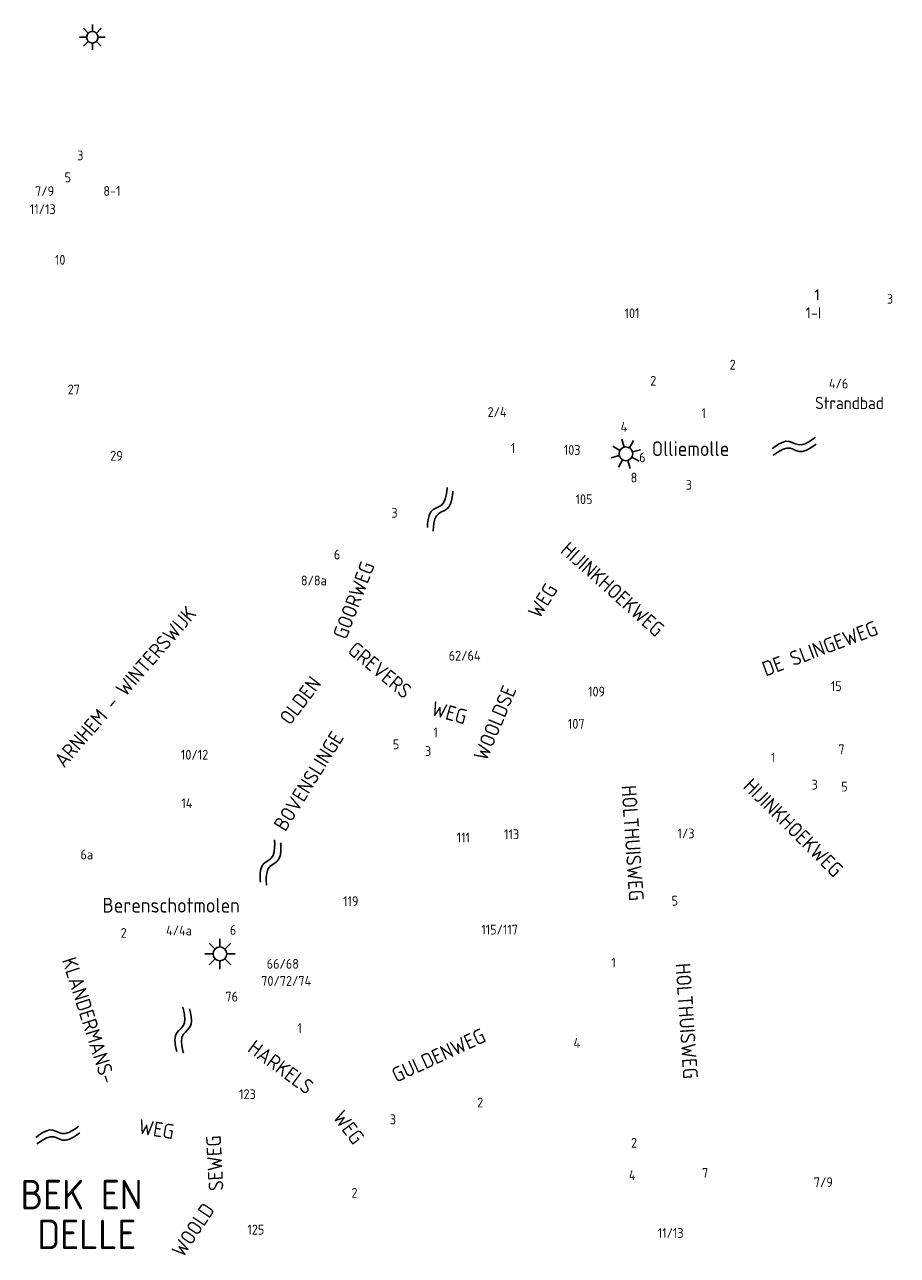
# Model space of a CAD drawing. Extents: x 240000 to 254330, y 435016 to 451025.
# Tile 7 of 25: x 245273 to 247048, y 440020 to 442524. Entities that reach past the tile are written whole.
import ezdxf

# ---------------------------------------------------------------- set-up
doc = ezdxf.new("R2010")
doc.units = 0
doc.header["$LTSCALE"] = 40
doc.header["$MEASUREMENT"] = 0
doc.layers.get('0').update_dxf_attribs({"color": 9, "linetype": 'CONTINUOUS'})
for name, color, linetype in [('ARC-D06WA', 9, 'CONTINUOUS'), ('BOU-D00', 250, 'CONTINUOUS'), ('BOU-D00MOLEN', 9, 'CONTINUOUS'), ('SEM-D01FA', 250, 'CONTINUOUS'), ('SEM-D01HN', 250, 'CONTINUOUS'), ('SEM-D03ST', 250, 'CONTINUOUS'), ('SEM-D03WA', 250, 'CONTINUOUS'), ('SEM-D04ST', 250, 'CONTINUOUS')]:
    doc.layers.add(name, color=color, linetype=linetype)
doc.layers.get('BOU-D00').off()
doc.styles.add('ISO', font='ISO.shx', dxfattribs={"height": 23})

# ---------------------------------------------------------------- blocks, each defined once
blk = doc.blocks.new('HUIS')
at = {"layer": 'SEM-D01HN', "linetype": 'Continuous', "style": 'ISO'}
blk.add_attdef('HUISNUMMER', (22.2, -8.4), '', height=23, dxfattribs=at)
blk = doc.blocks.new('LP')
for p, q in [((0, 0.516), (0, 0.234)), ((-0.516, 0), (-0.234, 0)), ((-0.365, 0.365), (-0.166, 0.166)), ((0.166, 0.166), (0.365, 0.365)), ((0.234, 0), (0.516, 0)), ((-0.365, -0.365), (-0.166, -0.166)), ((0, -0.234), (0, -0.516)), ((0.166, -0.166), (0.365, -0.365))]:
    blk.add_line(p, q)
blk.add_circle((0, 0), 0.234)
blk = doc.blocks.new('WAT')
for points in [[(-1.788, 0.358), (-1.722, 0.436), (-1.551, 0.622), (-1.313, 0.844), (-1.046, 1.03), (-0.788, 1.108), (-0.569, 1.03), (-0.378, 0.844), (-0.198, 0.622), (-0.007, 0.436), (0.212, 0.358), (0.47, 0.436), (0.737, 0.622), (0.975, 0.844), (1.146, 1.03), (1.212, 1.108)], [(-1.788, -0.568), (-1.722, -0.49), (-1.551, -0.304), (-1.313, -0.082), (-1.046, 0.104), (-0.788, 0.182), (-0.569, 0.104), (-0.378, -0.082), (-0.198, -0.304), (-0.007, -0.49), (0.212, -0.568), (0.47, -0.49), (0.737, -0.304), (0.975, -0.082), (1.146, 0.104), (1.212, 0.182)]]:
    blk.add_lwpolyline(points)

msp = doc.modelspace()

# ---------------------------------------------------------------- block references
at = {"layer": 'ARC-D06WA', "yscale": 15}
for p, xscale, zscale, rotation in [((246847.4, 441662.9), 29.99999999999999, 29.99999999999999, 7.761851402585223), ((246126.2, 441542.9), 30, 30, 56.51352105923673), ((245780.4, 440825.6), 30, 30, 64.49951136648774), ((245601.5, 440485.5), 30.00000000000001, 30.00000000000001, 75.36600063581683), ((245349.4, 440261.9), 29.99999999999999, 29.99999999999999, 7.761851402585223)]:
    msp.add_blockref('WAT', p, dxfattribs=dict(at, xscale=xscale, zscale=zscale, rotation=rotation))
at = {"layer": 'BOU-D00'}
ref = msp.add_blockref('HUIS', (245359.1, 442248.2), dxfattribs=at)
ref.add_attrib('HUISNUMMER', '3', (245379.7, 442247.6), dxfattribs={"layer": 'SEM-D01HN', "height": 20, "style": 'ISO'})
ref = msp.add_blockref('HUIS', (245338.3, 442230.1), dxfattribs=at)
ref.add_attrib('HUISNUMMER', '5', (245354.2, 442203), dxfattribs={"layer": 'SEM-D01HN', "height": 20, "style": 'ISO'})
ref = msp.add_blockref('HUIS', (245273, 442174.4), dxfattribs=at)
ref.add_attrib('HUISNUMMER', '7/9', (245294.2, 442175.1), dxfattribs={"layer": 'SEM-D01HN', "height": 20, "style": 'ISO'})
ref = msp.add_blockref('HUIS', (245436, 442154.3), dxfattribs=at)
ref.add_attrib('HUISNUMMER', '8-1', (245433.1, 442175.4), dxfattribs={"layer": 'SEM-D01HN', "height": 20, "style": 'ISO'})
ref = msp.add_blockref('HUIS', (245264, 442166.2), dxfattribs=at)
ref.add_attrib('HUISNUMMER', '11/13', (245283.5, 442138.4), dxfattribs={"layer": 'SEM-D01HN', "height": 20, "style": 'ISO'})
ref = msp.add_blockref('HUIS', (245389.8, 442033.5), dxfattribs=at)
ref.add_attrib('HUISNUMMER', '10', (245334.5, 442035.3), dxfattribs={"layer": 'SEM-D01HN', "height": 20, "style": 'ISO'})
ref = msp.add_blockref('HUIS', (246857.7, 441971), dxfattribs=at)
ref.add_attrib('HUISNUMMER', '1', (246879.9, 441962.6), dxfattribs={"layer": 'SEM-D01HN', "height": 23, "style": 'ISO'})
ref = msp.add_blockref('HUIS', (247003.5, 441964.9), dxfattribs=at)
ref.add_attrib('HUISNUMMER', '3', (247027, 441956), dxfattribs={"layer": 'SEM-D01HN', "height": 20, "style": 'ISO'})
ref = msp.add_blockref('HUIS', (246469.8, 441935.5), dxfattribs=at)
ref.add_attrib('HUISNUMMER', '101', (246493.4, 441926.5), dxfattribs={"layer": 'SEM-D01HN', "height": 20, "style": 'ISO'})
ref = msp.add_blockref('HUIS', (246840, 441934.3), dxfattribs=at)
ref.add_attrib('HUISNUMMER', '1-I', (246862.2, 441925.9), dxfattribs={"layer": 'SEM-D01HN', "height": 23, "style": 'ISO'})
ref = msp.add_blockref('HUIS', (246689.3, 441854.4), dxfattribs=at)
ref.add_attrib('HUISNUMMER', '2', (246707.2, 441822), dxfattribs={"layer": 'SEM-D01HN', "height": 20, "style": 'ISO'})
ref = msp.add_blockref('HUIS', (246569.1, 441770.8), dxfattribs=at)
ref.add_attrib('HUISNUMMER', '2', (246545.6, 441789.3), dxfattribs={"layer": 'SEM-D01HN', "height": 20, "style": 'ISO'})
ref = msp.add_blockref('HUIS', (246975.7, 441817.9), dxfattribs=at)
ref.add_attrib('HUISNUMMER', '4/6', (246909.1, 441783.6), dxfattribs={"layer": 'SEM-D01HN', "height": 20, "style": 'ISO'})
ref = msp.add_blockref('HUIS', (245381.9, 441814.8), dxfattribs=at)
ref.add_attrib('HUISNUMMER', '27', (245360.5, 441771.6), dxfattribs={"layer": 'SEM-D01HN', "height": 20, "style": 'ISO'})
ref = msp.add_blockref('HUIS', (246287.3, 441717.6), dxfattribs=at)
ref.add_attrib('HUISNUMMER', '2/4', (246214.6, 441725.7), dxfattribs={"layer": 'SEM-D01HN', "height": 20, "style": 'ISO'})
ref = msp.add_blockref('HUIS', (246634.5, 441707.4), dxfattribs=at)
ref.add_attrib('HUISNUMMER', '1', (246650, 441723.5), dxfattribs={"layer": 'SEM-D01HN', "height": 20, "style": 'ISO'})
ref = msp.add_blockref('HUIS', (246494.5, 441673.7), dxfattribs=at)
ref.add_attrib('HUISNUMMER', '4', (246485.4, 441695.5), dxfattribs={"layer": 'SEM-D01HN', "height": 20, "style": 'ISO'})
ref = msp.add_blockref('HUIS', (245507.7, 441650.8), dxfattribs=at)
ref.add_attrib('HUISNUMMER', '29', (245446.9, 441636.6), dxfattribs={"layer": 'SEM-D01HN', "height": 20, "style": 'ISO'})
ref = msp.add_blockref('HUIS', (246241.4, 441645.3), dxfattribs=at)
ref.add_attrib('HUISNUMMER', '1', (246262.1, 441652.4), dxfattribs={"layer": 'SEM-D01HN', "height": 20, "style": 'ISO'})
ref = msp.add_blockref('HUIS', (246394.2, 441624.7), dxfattribs=at)
ref.add_attrib('HUISNUMMER', '103', (246369.7, 441648.5), dxfattribs={"layer": 'SEM-D01HN', "height": 20, "style": 'ISO'})
ref = msp.add_blockref('HUIS', (246496.2, 441650.8), dxfattribs=at)
ref.add_attrib('HUISNUMMER', '6', (246523, 441633.5), dxfattribs={"layer": 'SEM-D01HN', "height": 20, "style": 'ISO'})
ref = msp.add_blockref('HUIS', (246499.5, 441629.8), dxfattribs=at)
ref.add_attrib('HUISNUMMER', '8', (246505.7, 441592.3), dxfattribs={"layer": 'SEM-D01HN', "height": 20, "style": 'ISO'})
ref = msp.add_blockref('HUIS', (246603, 441610.1), dxfattribs=at)
ref.add_attrib('HUISNUMMER', '3', (246617.8, 441577.7), dxfattribs={"layer": 'SEM-D01HN', "height": 20, "style": 'ISO'})
ref = msp.add_blockref('HUIS', (246439.1, 441531.4), dxfattribs=at)
ref.add_attrib('HUISNUMMER', '105', (246393.7, 441548.3), dxfattribs={"layer": 'SEM-D01HN', "height": 20, "style": 'ISO'})
ref = msp.add_blockref('HUIS', (245995.4, 441529.7), dxfattribs=at)
ref.add_attrib('HUISNUMMER', '3', (246019, 441520.7), dxfattribs={"layer": 'SEM-D01HN', "height": 20, "style": 'ISO'})
ref = msp.add_blockref('HUIS', (245923.4, 441418.1), dxfattribs=at)
ref.add_attrib('HUISNUMMER', '6', (245902, 441436), dxfattribs={"layer": 'SEM-D01HN', "height": 20, "style": 'ISO'})
ref = msp.add_blockref('HUIS', (245897.8, 441361), dxfattribs=at)
ref.add_attrib('HUISNUMMER', '8/8a', (245834.9, 441383.1), dxfattribs={"layer": 'SEM-D01HN', "height": 20, "style": 'ISO'})
ref = msp.add_blockref('HUIS', (246196.6, 441203.8), dxfattribs=at)
ref.add_attrib('HUISNUMMER', '62/64', (246135.6, 441230.1), dxfattribs={"layer": 'SEM-D01HN', "height": 20, "style": 'ISO'})
ref = msp.add_blockref('HUIS', (246402.2, 441148.5), dxfattribs=at)
ref.add_attrib('HUISNUMMER', '109', (246419.2, 441156.9), dxfattribs={"layer": 'SEM-D01HN', "height": 20, "style": 'ISO'})
ref = msp.add_blockref('HUIS', (246946.7, 441209), dxfattribs=at)
ref.add_attrib('HUISNUMMER', '15', (246913, 441168.1), dxfattribs={"layer": 'SEM-D01HN', "height": 20, "style": 'ISO'})
ref = msp.add_blockref('HUIS', (246377.8, 441131.9), dxfattribs=at)
ref.add_attrib('HUISNUMMER', '107', (246378.1, 441091.5), dxfattribs={"layer": 'SEM-D01HN', "height": 20, "style": 'ISO'})
ref = msp.add_blockref('HUIS', (246086.9, 441099), dxfattribs=at)
ref.add_attrib('HUISNUMMER', '1', (246104.4, 441074), dxfattribs={"layer": 'SEM-D01HN', "height": 20, "style": 'ISO'})
ref = msp.add_blockref('HUIS', (245574.4, 441018.3), dxfattribs=at)
ref.add_attrib('HUISNUMMER', '10/12', (245590.8, 441028.6), dxfattribs={"layer": 'SEM-D01HN', "height": 20, "style": 'ISO'})
ref = msp.add_blockref('HUIS', (246029.6, 441090.2), dxfattribs=at)
ref.add_attrib('HUISNUMMER', '5', (246022, 441049.7), dxfattribs={"layer": 'SEM-D01HN', "height": 20, "style": 'ISO'})
ref = msp.add_blockref('HUIS', (246081.4, 441073.6), dxfattribs=at)
ref.add_attrib('HUISNUMMER', '3', (246087.4, 441036), dxfattribs={"layer": 'SEM-D01HN', "height": 20, "style": 'ISO'})
ref = msp.add_blockref('HUIS', (246951.3, 441024.6), dxfattribs=at)
ref.add_attrib('HUISNUMMER', '7', (246928.3, 441039.5), dxfattribs={"layer": 'SEM-D01HN', "height": 20, "style": 'ISO'})
ref = msp.add_blockref('HUIS', (246822, 441035.6), dxfattribs=at)
ref.add_attrib('HUISNUMMER', '1', (246791.2, 441022.8), dxfattribs={"layer": 'SEM-D01HN', "height": 20, "style": 'ISO'})
ref = msp.add_blockref('HUIS', (246852.7, 440960.9), dxfattribs=at)
ref.add_attrib('HUISNUMMER', '3', (246873.8, 440967.7), dxfattribs={"layer": 'SEM-D01HN', "height": 20, "style": 'ISO'})
ref = msp.add_blockref('HUIS', (246936, 441003.9), dxfattribs=at)
ref.add_attrib('HUISNUMMER', '5', (246934.2, 440963.8), dxfattribs={"layer": 'SEM-D01HN', "height": 20, "style": 'ISO'})
ref = msp.add_blockref('HUIS', (245569.6, 440930.5), dxfattribs=at)
ref.add_attrib('HUISNUMMER', '14', (245591.8, 440930.1), dxfattribs={"layer": 'SEM-D01HN', "height": 20, "style": 'ISO'})
ref = msp.add_blockref('HUIS', (246208.7, 440884.5), dxfattribs=at)
ref.add_attrib('HUISNUMMER', '111', (246151.9, 440860), dxfattribs={"layer": 'SEM-D01HN', "height": 20, "style": 'ISO'})
ref = msp.add_blockref('HUIS', (246298.4, 440904.7), dxfattribs=at)
ref.add_attrib('HUISNUMMER', '113', (246248.4, 440866.8), dxfattribs={"layer": 'SEM-D01HN', "height": 20, "style": 'ISO'})
ref = msp.add_blockref('HUIS', (246577.5, 440877.4), dxfattribs=at)
ref.add_attrib('HUISNUMMER', '1/3', (246601.1, 440868.4), dxfattribs={"layer": 'SEM-D01HN', "height": 20, "style": 'ISO'})
ref = msp.add_blockref('HUIS', (245362.9, 440834.6), dxfattribs=at)
ref.add_attrib('HUISNUMMER', '6a', (245386.4, 440825.6), dxfattribs={"layer": 'SEM-D01HN', "height": 20, "style": 'ISO'})
ref = msp.add_blockref('HUIS', (245985.4, 440724.9), dxfattribs=at)
ref.add_attrib('HUISNUMMER', '119', (245920.8, 440730.6), dxfattribs={"layer": 'SEM-D01HN', "height": 20, "style": 'ISO'})
ref = msp.add_blockref('HUIS', (246577.3, 440714.3), dxfattribs=at)
ref.add_attrib('HUISNUMMER', '5', (246589.1, 440731.6), dxfattribs={"layer": 'SEM-D01HN', "height": 20, "style": 'ISO'})
ref = msp.add_blockref('HUIS', (245490.1, 440648.5), dxfattribs=at)
ref.add_attrib('HUISNUMMER', '2', (245468.2, 440666.1), dxfattribs={"layer": 'SEM-D01HN', "height": 20, "style": 'ISO'})
ref = msp.add_blockref('HUIS', (245651.6, 440665.1), dxfattribs=at)
ref.add_attrib('HUISNUMMER', '4/4a', (245560.6, 440670.9), dxfattribs={"layer": 'SEM-D01HN', "height": 20, "style": 'ISO'})
ref = msp.add_blockref('HUIS', (245666.8, 440681.1), dxfattribs=at)
ref.add_attrib('HUISNUMMER', '6', (245690.4, 440672.1), dxfattribs={"layer": 'SEM-D01HN', "height": 20, "style": 'ISO'})
ref = msp.add_blockref('HUIS', (246340.8, 440685.2), dxfattribs=at)
ref.add_attrib('HUISNUMMER', '115/117', (246202, 440672.8), dxfattribs={"layer": 'SEM-D01HN', "height": 20, "style": 'ISO'})
ref = msp.add_blockref('HUIS', (245742.3, 440624.5), dxfattribs=at)
ref.add_attrib('HUISNUMMER', '66/68', (245765.4, 440603.2), dxfattribs={"layer": 'SEM-D01HN', "height": 20, "style": 'ISO'})
ref = msp.add_blockref('HUIS', (246491.6, 440640.6), dxfattribs=at)
ref.add_attrib('HUISNUMMER', '1', (246466.5, 440605.6), dxfattribs={"layer": 'SEM-D01HN', "height": 20, "style": 'ISO'})
ref = msp.add_blockref('HUIS', (245729.4, 440598.7), dxfattribs=at)
ref.add_attrib('HUISNUMMER', '70/72/74', (245754.2, 440568.4), dxfattribs={"layer": 'SEM-D01HN', "height": 20, "style": 'ISO'})
ref = msp.add_blockref('HUIS', (245717.8, 440574.1), dxfattribs=at)
ref.add_attrib('HUISNUMMER', '76', (245681.4, 440536.5), dxfattribs={"layer": 'SEM-D01HN', "height": 20, "style": 'ISO'})
ref = msp.add_blockref('HUIS', (245801, 440482.4), dxfattribs=at)
ref.add_attrib('HUISNUMMER', '1', (245827.9, 440472.6), dxfattribs={"layer": 'SEM-D01HN', "height": 20, "style": 'ISO'})
ref = msp.add_blockref('HUIS', (246366.2, 440451.4), dxfattribs=at)
ref.add_attrib('HUISNUMMER', '4', (246389.7, 440442.4), dxfattribs={"layer": 'SEM-D01HN', "height": 20, "style": 'ISO'})
ref = msp.add_blockref('HUIS', (245727.5, 440382.8), dxfattribs=at)
ref.add_attrib('HUISNUMMER', '123', (245709.1, 440338), dxfattribs={"layer": 'SEM-D01HN', "height": 20, "style": 'ISO'})
ref = msp.add_blockref('HUIS', (246170, 440330), dxfattribs=at)
ref.add_attrib('HUISNUMMER', '2', (246193.5, 440321), dxfattribs={"layer": 'SEM-D01HN', "height": 20, "style": 'ISO'})
ref = msp.add_blockref('HUIS', (245992.3, 440295.7), dxfattribs=at)
ref.add_attrib('HUISNUMMER', '3', (246015.8, 440286.7), dxfattribs={"layer": 'SEM-D01HN', "height": 20, "style": 'ISO'})
ref = msp.add_blockref('HUIS', (246527.5, 440219.6), dxfattribs=at)
ref.add_attrib('HUISNUMMER', '2', (246506.5, 440239.1), dxfattribs={"layer": 'SEM-D01HN', "height": 20, "style": 'ISO'})
ref = msp.add_blockref('HUIS', (246530.1, 440206.2), dxfattribs=at)
ref.add_attrib('HUISNUMMER', '4', (246502.1, 440173.2), dxfattribs={"layer": 'SEM-D01HN', "height": 20, "style": 'ISO'})
ref = msp.add_blockref('HUIS', (246623.2, 440181.4), dxfattribs=at)
ref.add_attrib('HUISNUMMER', '7', (246650.9, 440177.8), dxfattribs={"layer": 'SEM-D01HN', "height": 20, "style": 'ISO'})
ref = msp.add_blockref('HUIS', (246930.1, 440131), dxfattribs=at)
ref.add_attrib('HUISNUMMER', '7/9', (246878.4, 440158.8), dxfattribs={"layer": 'SEM-D01HN', "height": 20, "style": 'ISO'})
ref = msp.add_blockref('HUIS', (245976.4, 440143.5), dxfattribs=at)
ref.add_attrib('HUISNUMMER', '2', (245937.8, 440137.3), dxfattribs={"layer": 'SEM-D01HN', "height": 20, "style": 'ISO'})
ref = msp.add_blockref('HUIS', (245698.4, 440046.7), dxfattribs=at)
ref.add_attrib('HUISNUMMER', '125', (245726.1, 440062.5), dxfattribs={"layer": 'SEM-D01HN', "height": 20, "style": 'ISO'})
ref = msp.add_blockref('HUIS', (246621.9, 440096.1), dxfattribs=at)
ref.add_attrib('HUISNUMMER', '11/13', (246561, 440055.6), dxfattribs={"layer": 'SEM-D01HN', "height": 20, "style": 'ISO'})
at = {"layer": 'BOU-D00MOLEN'}
for p, xscale, yscale, zscale in [((245410.6, 442498), 50, 50, 50), ((245670.2, 440633.4), 60, 60, 60)]:
    msp.add_blockref('LP', p, dxfattribs=dict(at, xscale=xscale, yscale=yscale, zscale=zscale))
at = {"layer": 'BOU-D00MOLEN', "xscale": 60.00000000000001, "yscale": 60.00000000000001, "zscale": 60.00000000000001, "rotation": 285.5997562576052}
msp.add_blockref('LP', (246496.2, 441650.8), dxfattribs=at)

# ---------------------------------------------------------------- texts
at = {"layer": 'SEM-D01FA', "style": 'ISO'}
for s, height, p in [('Strandbad', 25, (246880.9, 441741.7)), ('Olliemolle', 30, (246548.7, 441646.2)), ('Berenschotmolen', 30, (245431.2, 440717.4))]:
    msp.add_text(s, height=height, dxfattribs=at).set_placement(p)
at = {"layer": 'SEM-D03ST', "style": 'ISO'}
for s, rotation, p in [('GOORWEG', 69.0398, (245927.1, 441271.2)), ('HIJINKHOEKWEG', 318.2504, (246360.9, 441451.5)), ('ARNHEM - WINTERSWIJK', 49.1268, (245353.1, 441010.3)), ('WEG', 58.0528, (246320.4, 441313.4)), ('DE SLINGEWEG', 20.4895, (246780.5, 441197.4)), ('GREVERS', 320.3354, (245927.9, 441247.6)), ('OLDEN', 52.8726, (245812.9, 441096.6)), ('WOOLDSE', 67.4118, (246212.8, 441023.9)), ('WEG', 344.3482, (246098, 441119.4)), ('HIJINKHOEKWEG', 315.3001, (246732.5, 440972)), ('HOLTHUISWEG', 273.8742, (246486.8, 440975.6)), ('KLANDERMANS-', 287.8871, (245348.3, 440620.7)), ('HOLTHUISWEG', 273.8742, (246596.9, 440613.6)), ('GULDENWEG', 24.6565, (246028.9, 440371.1)), ('HARKELS', 323.5525, (245724.2, 440436.3)), ('WEG', 306.7431, (245898.4, 440300.8)), ('WEG', 350.6824, (245503, 440267.9)), ('SEWEG', 92.9358, (245677.5, 440152.1)), ('WOOLD', 56.411, (245595.1, 440013.9))]:
    msp.add_text(s, height=30, rotation=rotation, dxfattribs=at).set_placement(p)
at = {"layer": 'SEM-D03WA', "style": 'ISO'}
msp.add_text('BOVENSLINGE', height=30, rotation=58.0956, dxfattribs=at).set_placement((245803.2, 440880.5))
at = {"layer": 'SEM-D04ST', "style": 'ISO'}
for s, p in [('BEK EN', (245264.5, 440113.7)), ('DELLE', (245298.8, 440032.8))]:
    msp.add_text(s, height=60, dxfattribs=at).set_placement(p)

doc.saveas('drawing.dxf')
